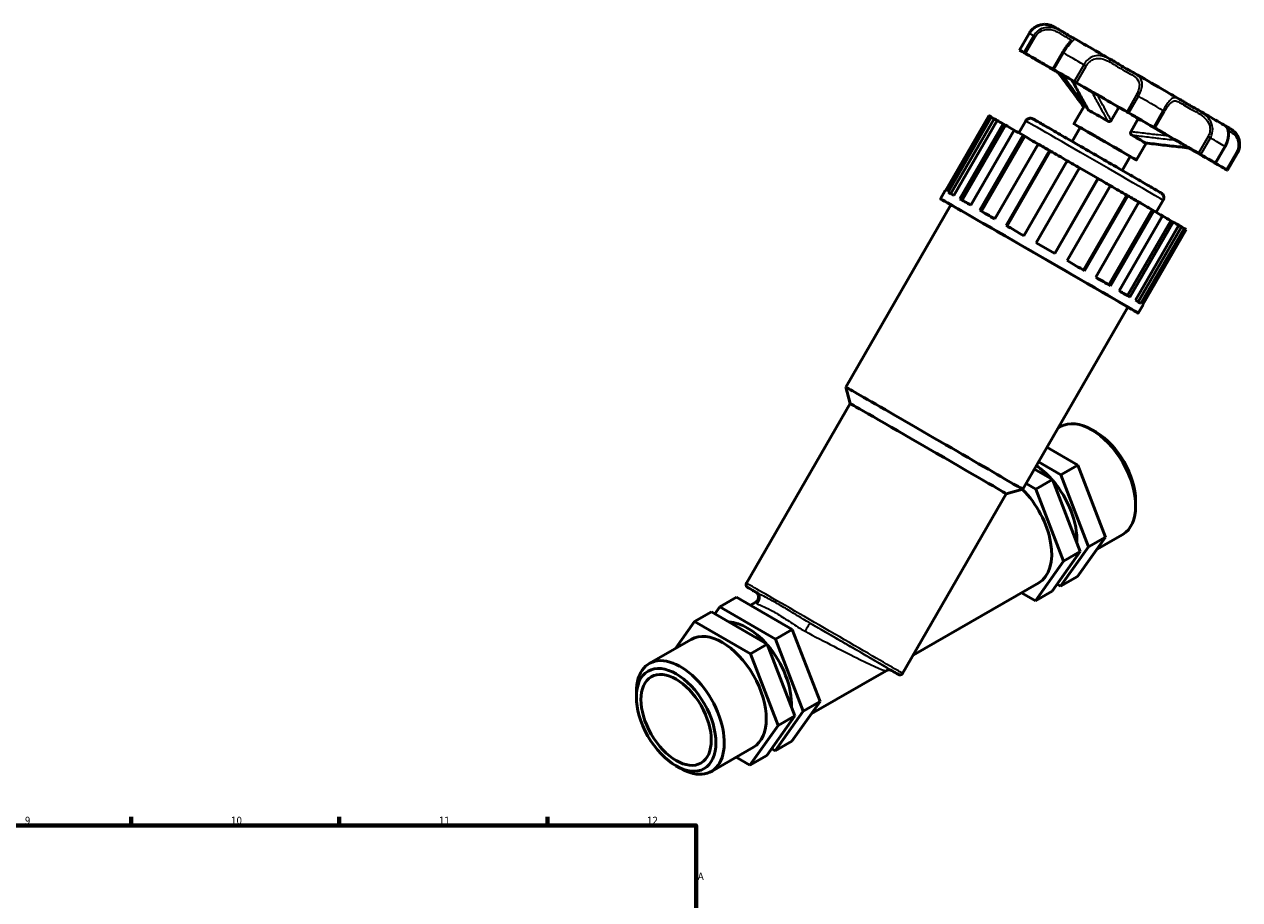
# Model space of a CAD drawing. Header units: millimetres. Extents: x 0 to 1004, y 0 to 1098.
# Tile 8 of 8: x 595 to 1004, y 549 to 844. Entities that reach past the tile are written whole.
import ezdxf

# ---------------------------------------------------------------- set-up
doc = ezdxf.new("R2010")
doc.units = ezdxf.units.MM
for name, color, linetype, lineweight in [('Border (ISO)', 7, 'Continuous', 70), ('Visible (ISO)', 7, 'Continuous', 50), ('Visible Narrow (ISO)', 7, 'Continuous', 35)]:
    doc.layers.add(name, color=color, linetype=linetype, lineweight=lineweight)
doc.styles.add('Note Text (ISO)', font='tahoma.ttf')

# ---------------------------------------------------------------- blocks, each defined once
blk = doc.blocks.new('Borders Default Border')
at = {"layer": 'Border (ISO)'}
for p, q in [((630.75, 574), (630.75, 576.9)), ((700.83, 574), (700.83, 576.9)), ((770.92, 574), (770.92, 576.9))]:
    blk.add_line(p, q, dxfattribs=at)
at = {"layer": 'Border (ISO)', "flags": 128}
blk.add_lwpolyline([(20, 20), (20, 574), (821, 574), (821, 20), (20, 20)], dxfattribs=at)
at = {"layer": 'Border (ISO)', "color": 232, "true_color": 0xca0064, "char_height": 2.5, "attachment_point": 7, "style": 'Note Text (ISO)'}
for s, insert in [('9', (594.88, 574.35)), ('10', (664.29, 574.35)), ('11', (734.37, 574.4)), ('12', (804.46, 574.4)), ('A', (821.59, 555.62))]:
    blk.add_mtext(s, dxfattribs=dict(at, insert=insert))

msp = doc.modelspace()

# ---------------------------------------------------------------- linework, layer by layer
at = {"layer": 'Visible (ISO)'}
for p, q in [((933.269, 840.724), (930.029, 835.112)), ((934.111, 832.717), (934.124, 832.739)), ((944.513, 834.282), (941.273, 828.67)), ((948.35, 810.24), (952.131, 816.79)), ((960.9, 811.448), (963.182, 815.401)), ((905.116, 787.749), (919.691, 812.993)), ((919.771, 812.96), (905.191, 787.707)), ((905.904, 787.304), (920.484, 812.557)), ((921.435, 812.007), (906.859, 786.76)), ((922.487, 811.413), (907.907, 786.16)), ((919.691, 812.993), (919.765, 812.95)), ((920.484, 812.557), (921.435, 812.007)), ((929.775, 807.227), (932.093, 811.242)), ((967.519, 807.624), (969.802, 811.577)), ((909.871, 785.033), (924.451, 810.287)), ((925.256, 809.821), (910.678, 784.571)), ((928.181, 808.144), (913.601, 782.891)), ((924.451, 810.287), (925.256, 809.821)), ((947.742, 804.328), (950.454, 809.025)), ((916.623, 781.152), (931.203, 806.405)), ((931.783, 806.069), (917.204, 780.818)), ((936.294, 803.473), (921.714, 778.22)), ((931.203, 806.405), (931.783, 806.069)), ((969.394, 798.09), (972.699, 803.813)), ((996.009, 797.049), (999.249, 802.661)), ((925.499, 776.039), (940.079, 801.292)), ((940.377, 801.118), (925.798, 775.867)), ((940.079, 801.292), (940.377, 801.118)), ((964.578, 794.607), (967.29, 799.305)), ((988.854, 801.106), (988.848, 801.096)), ((1003.331, 800.266), (1000.091, 794.654)), ((946.034, 797.858), (931.454, 772.605)), ((935.63, 770.195), (950.21, 795.448)), ((956.432, 791.854), (941.853, 766.602)), ((956.445, 791.848), (941.865, 766.595)), ((956.432, 791.854), (956.445, 791.848)), ((903.382, 785.003), (905.002, 787.809)), ((946.025, 764.192), (960.605, 789.445)), ((966.188, 786.216), (951.609, 760.964)), ((966.188, 786.216), (966.51, 786.032)), ((871.452, 721.598), (906.889, 782.978)), ((966.51, 786.032), (951.93, 760.778)), ((955.666, 758.618), (970.246, 783.871)), ((976.073, 780.497), (978.391, 784.512)), ((974.642, 781.323), (960.063, 756.072)), ((975.243, 780.978), (960.663, 755.725)), ((963.609, 754.017), (978.189, 779.271)), ((974.642, 781.323), (975.243, 780.978)), ((980.969, 777.654), (966.39, 752.404)), ((981.789, 777.182), (967.209, 751.928)), ((969.076, 750.842), (983.656, 776.095)), ((984.548, 775.567), (969.971, 750.32)), ((985.507, 775.014), (970.927, 749.761)), ((971.533, 749.402), (986.113, 774.655)), ((980.969, 777.654), (981.789, 777.182)), ((984.548, 775.567), (985.507, 775.014)), ((931.077, 687.173), (966.515, 748.553)), ((970.022, 746.528), (971.642, 749.334)), ((872.934, 716.066), (871.452, 721.598)), ((837.996, 655.552), (872.934, 716.066)), ((942.993, 707.811), (943.854, 708.308)), ((955.778, 706.429), (954.369, 707.247)), ((949.619, 695.326), (939.256, 701.338)), ((936.427, 696.44), (943.962, 692.069)), ((941.134, 690.44), (935.013, 693.99)), ((949.619, 695.326), (943.962, 692.069)), ((943.962, 692.069), (953.292, 667.852)), ((958.949, 671.11), (949.619, 695.326)), ((932.185, 689.092), (935.477, 687.182)), ((941.134, 690.44), (935.477, 687.182)), ((950.464, 666.224), (941.134, 690.44)), ((890.608, 625.177), (925.545, 685.691)), ((925.545, 685.691), (931.077, 687.173)), ((935.477, 687.182), (944.807, 662.966)), ((969.129, 683.244), (969.129, 681.615)), ((955.984, 666.93), (964.769, 671.989)), ((953.292, 667.852), (943.842, 654.531)), ((949.499, 657.788), (958.949, 671.11)), ((958.949, 671.11), (953.292, 667.852)), ((941.014, 652.902), (950.464, 666.224)), ((950.464, 666.224), (944.807, 662.966)), ((944.807, 662.966), (935.357, 649.644)), ((894.158, 631.327), (936.485, 655.701)), ((943.842, 654.531), (942.657, 655.218)), ((949.499, 657.788), (943.842, 654.531)), ((935.357, 649.644), (930.679, 652.358)), ((941.014, 652.902), (935.357, 649.644)), ((827.373, 645.268), (829.016, 647.584)), ((829.016, 647.584), (834.673, 650.842)), ((829.016, 647.584), (847.796, 636.69)), ((834.673, 650.842), (853.453, 639.948)), ((839.351, 648.128), (841.118, 649.145)), ((820.531, 642.698), (826.188, 645.955)), ((844.967, 635.061), (826.188, 645.955)), ((820.531, 642.698), (814.047, 633.556)), ((839.31, 631.804), (820.531, 642.698)), ((847.796, 636.69), (853.453, 639.948)), ((853.453, 639.948), (862.782, 615.731)), ((805.262, 628.497), (819.404, 636.641)), ((839.31, 631.804), (844.967, 635.061)), ((854.297, 610.845), (844.967, 635.061)), ((847.796, 636.69), (857.125, 612.474)), ((848.64, 607.588), (839.31, 631.804)), ((859.817, 611.551), (885.032, 626.071)), ((800.901, 617.242), (800.901, 618.871)), ((862.782, 615.731), (853.333, 602.41)), ((857.125, 612.474), (862.782, 615.731)), ((844.847, 597.523), (854.297, 610.845)), ((857.125, 612.474), (847.676, 599.152)), ((848.64, 607.588), (854.297, 610.845)), ((839.191, 594.266), (848.64, 607.588)), ((847.676, 599.152), (853.333, 602.41)), ((826.176, 592.179), (840.318, 600.323)), ((847.676, 599.152), (846.491, 599.84)), ((814.253, 594.057), (815.661, 593.239)), ((834.513, 596.979), (839.191, 594.266)), ((839.191, 594.266), (844.847, 597.523))]:
    msp.add_line(p, q, dxfattribs=at)
for centre, major_axis, ratio, start_param, end_param in [((930.808, 834.662), (-0.779, 0.45), 0.0015778, 6.2341161, 7.3228402), ((965.06, 814.883), (-35.074, 20.25), 0.0015778, 5.9942395, 6.2341161), ((924.374, 838.354), (11.904, -6.873), 0.0015778, 5.6909136, 7.3228402), ((932.196, 833.878), (-0.779, 0.45), 0.0015778, 4.9055154, 5.9942395), ((929.773, 835.303), (11.904, -6.873), 0.0015778, 4.9055154, 6.5374421), ((934.891, 832.267), (-0.779, 0.45), 0.0015778, 5.6909136, 6.7796377), ((965.06, 814.883), (-35.074, 20.25), 0.0015778, 0.4964524, 0.736329), ((965.06, 814.883), (-24.552, 14.175), 0.0015778, 5.489949, 6.7355248), ((939.629, 829.517), (-0.779, 0.45), 0.0015778, 0.736329, 1.8250531), ((942.808, 827.656), (11.904, -6.873), 0.0015778, 1.5554332, 1.8250531), ((942.052, 828.22), (-0.779, 0.45), 0.0015778, 5.448718, 6.5374421), ((965.06, 814.883), (35.074, -20.25), 0.0015778, 2.0672487, 2.3071254), ((965.06, 814.883), (24.552, -14.175), 0.0015778, 2.0260177, 2.3483564), ((948.753, 824.361), (0.779, -0.45), 0.0015778, 0.9785246, 2.0672487), ((955.843, 820.29), (-11.904, 6.873), 0.0015778, 0.9785246, 2.6104513), ((965.06, 814.883), (24.552, -14.175), 0.0015778, 0.7775601, 2.0260177), ((962.112, 809.777), (10.522, -6.075), 0.0015778, 1.7973934, 2.5769807), ((952.902, 793.824), (-33.32, 19.238), 0.0015778, 6.0508025, 6.1775531), ((952.902, 793.824), (-32.321, 18.66), 0.0015778, 5.939195, 6.0537095), ((952.902, 793.824), (33.32, -19.238), 0.0015778, 2.5950507, 2.7218013), ((958.872, 804.165), (-10.522, 6.075), 0.0015778, 2.4980915, 6.9266864), ((966.774, 813.966), (0.779, -0.45), 0.0015778, 1.5217272, 2.6104513), ((965.06, 814.883), (35.074, -20.25), 0.0015778, 1.2818505, 1.5217272), ((952.902, 793.824), (32.321, -18.66), 0.0015778, 2.4426128, 2.5979576), ((952.902, 793.824), (33.32, -19.238), 0.0015778, 2.2808914, 2.407642), ((958.872, 804.165), (-8.418, 4.86), 0.0015778, 3.1415927, 6.2831853), ((974.862, 809.293), (0.779, -0.45), 0.0015778, 0.1931264, 1.2818505), ((987.312, 802.11), (-11.904, 6.873), 0.0015778, 0.1931264, 1.8250531), ((952.902, 793.824), (32.321, -18.66), 0.0015778, 2.1113947, 2.2837983), ((952.902, 793.824), (33.32, -19.238), 0.0015778, 1.9667321, 2.0934827), ((962.112, 809.777), (10.522, -6.075), 0.0015778, 0.226597, 1.0061843), ((965.06, 814.883), (24.552, -14.175), 0.0015778, 0.4552213, 0.7775601), ((952.902, 793.824), (32.321, -18.66), 0.0015778, 1.7858724, 1.9696391), ((965.06, 814.883), (-35.074, 20.25), 0.0015778, 2.2468679, 2.3071254), ((965.06, 814.883), (24.552, -14.175), 0.0015778, 5.8237516, 6.7384066), ((1000.347, 794.463), (-11.904, 6.873), 0.0015778, 4.9055154, 6.5374421), ((988.068, 801.546), (0.779, -0.45), 0.0015778, 5.448718, 6.5374421), ((990.491, 800.249), (0.779, -0.45), 0.0015778, 0.736329, 1.8250531), ((965.06, 814.883), (35.074, -20.25), 0.0015778, 0.4964524, 0.736329), ((1005.747, 791.412), (-11.904, 6.873), 0.0015778, 5.6909136, 7.3228402), ((952.902, 793.824), (33.32, -19.238), 0.0015778, 1.6525728, 1.7793234), ((952.902, 793.824), (32.321, -18.66), 0.0015778, 1.4622572, 1.6551079), ((995.23, 797.499), (0.779, -0.45), 0.0015778, 5.6909136, 6.7796377), ((997.924, 795.888), (0.779, -0.45), 0.0015778, 4.9055154, 5.9942395), ((965.06, 814.883), (35.074, -20.25), 0.0015778, 5.9942395, 6.2341161), ((999.312, 795.104), (0.779, -0.45), 0.0015778, 6.2341161, 7.3228402), ((952.902, 793.824), (33.32, -19.238), 0.0015778, 1.3384135, 1.4651642), ((936.702, 765.765), (-33.32, 19.238), 0.0015778, 2.6786379, 6.74614), ((938.322, 768.571), (-33.32, 19.238), 0.0015778, 6.1775531, 6.2831853), ((938.322, 768.571), (-33.32, 19.238), 0.0015778, 5.8633939, 6.0508025), ((952.902, 793.824), (32.321, -18.66), 0.0015778, 1.1480979, 1.3310878), ((936.702, 765.765), (-29.813, 17.213), 0.0015778, 3.1415927, 6.2831853), ((938.322, 768.571), (-33.32, 19.238), 0.0015778, 5.5492346, 5.7366432), ((952.902, 793.824), (33.32, -19.238), 0.0015778, 1.0242543, 1.1510049), ((952.902, 793.824), (32.321, -18.66), 0.0015778, 0.8339386, 1.005329), ((938.322, 768.571), (-33.32, 19.238), 0.0015778, 5.2350753, 5.422484), ((952.902, 793.824), (33.32, -19.238), 0.0015778, 0.710095, 0.8368456), ((952.902, 793.824), (32.321, -18.66), 0.0015778, 0.5197794, 0.6733251), ((938.322, 768.571), (-33.32, 19.238), 0.0015778, 4.9209161, 5.1083247), ((952.902, 793.824), (33.32, -19.238), 0.0015778, 0.3959357, 0.5226864), ((952.902, 793.824), (32.321, -18.66), 0.0015778, 0.2056201, 0.3137879), ((952.902, 793.824), (33.32, -19.238), 0.0015778, 0.0817765, 0.2085271), ((938.322, 768.571), (-33.32, 19.238), 0.0015778, 4.6067568, 4.7941655), ((938.322, 768.571), (-33.32, 19.238), 0.0015778, 4.2925975, 4.4800062), ((938.322, 768.571), (-33.32, 19.238), 0.0015778, 3.9784382, 4.1658469), ((938.322, 768.571), (-33.32, 19.238), 0.0015778, 3.664279, 3.8516876), ((938.322, 768.571), (33.32, -19.238), 0.0015778, 0.2085271, 0.3959357), ((938.322, 768.571), (33.32, -19.238), 0.0015778, 0, 0.0817765), ((901.265, 704.386), (-29.813, 17.213), 0.0015778, 3.1400148, 6.2847632), ((899.24, 700.878), (-26.306, 15.188), 0.0015778, 3.1415927, 6.2831853), ((954.312, 690.148), (-10.457, 18.159), 0.5780931, 3.1415927, 6.2831853), ((955.726, 690.963), (-9.459, 16.426), 0.5780931, 3.9289245, 5.4958534), ((934.513, 678.747), (-10.457, 18.159), 0.5780931, 5.0607243, 5.4206331), ((934.513, 678.747), (-10.457, 18.159), 0.5780931, 3.8706619, 5.027012), ((926.027, 673.86), (10.457, -18.159), 0.5780931, 0, 2.0168797), ((829.861, 618.482), (-10.457, 18.159), 0.5780931, 3.1415927, 6.2831853), ((838.346, 623.368), (-10.457, 18.159), 0.5780931, 5.0607243, 5.9313447), ((838.346, 623.368), (10.457, -18.159), 0.5780931, 0.7290693, 1.8854193), ((815.719, 610.338), (10.457, -18.159), 0.5780931, 5.4958534, 10.2121098), ((885.945, 624.383), (0.967, 1.751), 0.9965916, 6.2640573, 6.2714701)]:
    msp.add_ellipse(centre, major_axis=major_axis, ratio=ratio, start_param=start_param, end_param=end_param, dxfattribs=at)
for major_axis in [(9.459, -16.426), (8.366, -14.527)]:
    msp.add_ellipse((814.305, 609.524), major_axis=major_axis, ratio=0.5780931, dxfattribs=at)
for points, knots in [([(938.421, 843.782), (938.065, 843.778), (937.692, 843.741), (936.931, 843.585), (936.543, 843.466), (935.779, 843.138), (935.403, 842.93), (934.694, 842.427), (934.36, 842.134), (933.76, 841.476), (933.493, 841.112), (933.269, 840.724)], [2.36300655, 2.36300655, 2.36300655, 2.36300655, 2.47812193, 2.47812193, 2.59323732, 2.59323732, 2.70835271, 2.70835271, 2.8234681, 2.8234681, 2.93858348, 2.93858348, 2.93858348, 2.93858348]), ([(938.421, 843.782), (938.744, 843.786), (939.068, 843.763), (939.7, 843.669), (940.01, 843.597), (940.42, 843.468), (940.532, 843.429), (940.749, 843.347), (940.855, 843.303), (940.989, 843.244), (941.03, 843.225), (941.119, 843.184), (941.162, 843.163), (941.238, 843.125), (941.269, 843.109), (941.343, 843.071), (941.375, 843.054), (941.481, 842.997), (941.534, 842.968), (941.791, 842.824), (942.057, 842.673), (942.903, 842.192), (943.532, 841.833), (944.311, 841.387)], [0, 0, 0, 0, 0.0969876, 0.0969876, 0.1919656, 0.1919656, 0.2281308, 0.2281308, 0.2654249, 0.2654249, 0.2835251, 0.2835251, 0.3108559, 0.3108559, 0.3436775, 0.3436775, 0.4048029, 0.4048029, 0.5772786, 0.5772786, 1.0954256, 1.0954256, 1.7309852, 1.7309852, 1.7309852, 1.7309852]), ([(941.713, 842.854), (941.713, 842.854), (941.713, 842.854), (941.718, 842.851), (941.737, 842.839), (941.764, 842.823)], [1.07620522, 1.07620522, 1.07620522, 1.07620522, 1.09177042, 1.09177042, 1.21138398, 1.21138398, 1.21138398, 1.21138398]), ([(944.311, 841.387), (944.713, 841.156), (945.079, 840.927), (945.75, 840.503), (946.055, 840.309), (946.614, 839.969), (946.867, 839.824), (947.33, 839.577), (947.538, 839.475), (947.925, 839.29), (948.102, 839.211), (948.29, 839.102)], [1.03170637, 1.03170637, 1.03170637, 1.03170637, 1.20643095, 1.20643095, 1.38115553, 1.38115553, 1.55588011, 1.55588011, 1.73060469, 1.73060469, 1.90532927, 1.90532927, 1.90532927, 1.90532927]), ([(947.262, 838.102), (947.24, 838.064), (947.188, 837.986), (947.008, 837.749), (946.863, 837.571), (946.511, 837.141), (946.303, 836.886), (945.855, 836.309), (945.614, 835.986), (945.132, 835.29), (944.89, 834.917), (944.61, 834.45), (944.561, 834.366), (944.513, 834.282)], [2.29679373, 2.29679373, 2.29679373, 2.29679373, 2.39745502, 2.39745502, 2.52581765, 2.52581765, 2.65418028, 2.65418028, 2.7825429, 2.7825429, 2.91090553, 2.91090553, 2.93860686, 2.93860686, 2.93860686, 2.93860686]), ([(948.29, 839.102), (950.342, 837.923), (952.835, 836.488), (957.34, 833.893), (959.228, 832.805), (961.18, 831.679)], [0, 0, 0, 0, 1.1188332, 1.1188332, 1.8380719, 1.8380719, 1.8380719, 1.8380719]), ([(961.18, 831.679), (961.696, 831.382), (962.197, 831.074), (963.186, 830.466), (963.674, 830.166), (964.643, 829.587), (965.124, 829.31), (966.083, 828.776), (966.559, 828.52), (967.501, 828.014), (967.966, 827.765), (968.419, 827.504)], [1.0342984, 1.0342984, 1.0342984, 1.0342984, 1.20827648, 1.20827648, 1.38225455, 1.38225455, 1.55623263, 1.55623263, 1.73021071, 1.73021071, 1.90418879, 1.90418879, 1.90418879, 1.90418879]), ([(951.65, 815.955), (951.108, 816.66), (950.571, 817.367), (949.439, 818.869), (948.845, 819.664), (947.659, 821.256), (947.068, 822.053), (945.887, 823.649), (945.298, 824.448), (944.121, 826.046), (943.533, 826.846), (942.946, 827.646)], [0.136974, 0.136974, 0.136974, 0.136974, 0.4543402, 0.4543402, 0.8092315, 0.8092315, 1.1641229, 1.1641229, 1.5190142, 1.5190142, 1.8739056, 1.8739056, 1.8739056, 1.8739056]), ([(968.419, 827.504), (971.628, 825.651), (974.931, 823.744), (980.102, 820.756), (982.094, 819.605), (983.981, 818.513)], [0, 0, 0, 0, 1.1170043, 1.1170043, 1.838924, 1.838924, 1.838924, 1.838924]), ([(947.74, 824.919), (948.077, 824.288), (948.414, 823.656), (949.11, 822.355), (949.47, 821.684), (950.191, 820.345), (950.552, 819.677), (951.278, 818.341), (951.642, 817.675), (952.376, 816.346), (952.746, 815.683), (953.122, 815.025)], [0.4932356, 0.4932356, 0.4932356, 0.4932356, 0.8279366, 0.8279366, 1.1838065, 1.1838065, 1.5396763, 1.5396763, 1.8955461, 1.8955461, 2.251416, 2.251416, 2.251416, 2.251416]), ([(963.314, 815.942), (963.315, 815.899), (963.314, 815.855), (963.303, 815.739), (963.289, 815.666), (963.246, 815.528), (963.217, 815.463), (963.182, 815.401)], [0.114506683, 0.114506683, 0.114506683, 0.114506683, 0.127624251, 0.127624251, 0.149652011, 0.149652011, 0.170981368, 0.170981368, 0.170981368, 0.170981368]), ([(983.981, 818.513), (984.332, 818.31), (984.682, 818.089), (985.407, 817.631), (985.783, 817.395), (986.574, 816.918), (986.99, 816.677), (987.863, 816.191), (988.322, 815.945), (989.272, 815.433), (989.764, 815.167), (990.264, 814.877)], [1.03421182, 1.03421182, 1.03421182, 1.03421182, 1.20831762, 1.20831762, 1.38242342, 1.38242342, 1.55652922, 1.55652922, 1.73063502, 1.73063502, 1.90474082, 1.90474082, 1.90474082, 1.90474082]), ([(990.264, 814.877), (992.759, 813.433), (994.944, 812.166), (997.75, 810.536), (998.669, 810.002), (999.381, 809.587)], [0, 0, 0, 0, 1.1177024, 1.1177024, 1.8355732, 1.8355732, 1.8355732, 1.8355732]), ([(932.093, 811.242), (932.19, 811.411), (932.317, 811.565), (932.607, 811.82), (932.773, 811.924), (933.124, 812.074), (933.315, 812.121), (933.598, 812.144), (933.693, 812.144), (933.877, 812.131), (933.968, 812.117), (934.121, 812.081), (934.188, 812.062), (934.272, 812.032), (934.298, 812.023), (934.348, 812.003), (934.37, 811.993), (934.407, 811.977), (934.422, 811.97), (934.454, 811.954), (934.467, 811.948), (934.506, 811.928), (934.522, 811.92), (934.586, 811.885), (934.635, 811.858), (934.909, 811.704), (935.272, 811.497), (936.596, 810.741), (937.792, 810.055), (940.722, 808.371), (942.468, 807.366), (946.319, 805.148), (948.472, 803.907), (952.912, 801.346), (955.254, 799.994), (959.832, 797.351), (962.125, 796.026), (966.376, 793.568), (968.388, 792.404), (971.882, 790.38), (973.409, 789.495), (975.792, 788.111), (976.677, 787.595), (977.392, 787.176), (977.537, 787.09), (977.683, 787.003), (977.718, 786.982), (977.776, 786.946), (977.79, 786.938), (977.849, 786.898), (977.86, 786.89), (977.889, 786.87), (977.908, 786.856), (977.959, 786.816), (977.993, 786.789), (978.056, 786.733), (978.085, 786.705), (978.159, 786.63), (978.204, 786.58), (978.317, 786.436), (978.382, 786.335), (978.515, 786.075), (978.572, 785.907), (978.637, 785.548), (978.641, 785.353), (978.589, 784.976), (978.531, 784.788), (978.429, 784.581), (978.411, 784.546), (978.391, 784.512)], [0, 0, 0, 0, 0.0584026, 0.0584026, 0.1157474, 0.1157474, 0.1731164, 0.1731164, 0.2013653, 0.2013653, 0.228879, 0.228879, 0.2501673, 0.2501673, 0.26047, 0.26047, 0.2734187, 0.2734187, 0.2873875, 0.2873875, 0.3115386, 0.3115386, 0.3710005, 0.3710005, 0.5492302, 0.5492302, 1.0867393, 1.0867393, 1.9144776, 1.9144776, 2.7096918, 2.7096918, 3.5045171, 3.5045171, 4.2991137, 4.2991137, 5.0936584, 5.0936584, 5.8882158, 5.8882158, 6.68287, 6.68287, 7.4779043, 7.4779043, 7.7786552, 7.7786552, 7.9207465, 7.9207465, 7.9903669, 7.9903669, 8.0029576, 8.0029576, 8.0173119, 8.0173119, 8.0330242, 8.0330242, 8.0459666, 8.0459666, 8.0662121, 8.0662121, 8.1017685, 8.1017685, 8.1540795, 8.1540795, 8.2111325, 8.2111325, 8.2684965, 8.2684965, 8.2803511, 8.2803511, 8.2803511, 8.2803511]), ([(960.9, 811.448), (960.844, 811.352), (960.772, 811.268), (960.603, 811.138), (960.512, 811.092), (960.314, 811.037), (960.21, 811.03), (960.047, 811.048), (959.987, 811.061), (959.869, 811.1), (959.812, 811.126), (959.757, 811.158)], [0, 0, 0, 0, 0.03324292, 0.03324292, 0.06409163, 0.06409163, 0.09539621, 0.09539621, 0.11422648, 0.11422648, 0.13348073, 0.13348073, 0.13348073, 0.13348073]), ([(969.802, 811.577), (969.862, 811.681), (969.94, 811.773), (970.079, 811.896), (970.134, 811.936), (970.191, 811.972)], [0, 0, 0, 0, 0.036009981, 0.036009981, 0.0566638, 0.0566638, 0.0566638, 0.0566638]), ([(967.751, 806.54), (967.66, 806.592), (967.581, 806.665), (967.466, 806.835), (967.427, 806.927), (967.39, 807.123), (967.389, 807.223), (967.426, 807.428), (967.465, 807.529), (967.519, 807.624)], [0, 0, 0, 0, 0.03707677, 0.03707677, 0.06997153, 0.06997153, 0.10100587, 0.10100587, 0.13370239, 0.13370239, 0.13370239, 0.13370239]), ([(999.249, 802.661), (999.54, 803.165), (999.781, 803.696), (1000.147, 804.756), (1000.271, 805.284), (1000.414, 806.285), (1000.429, 806.755), (1000.379, 807.629), (1000.305, 808.017), (1000.1, 808.692), (999.966, 808.96), (999.701, 809.333), (999.603, 809.457), (999.381, 809.587)], [0, 0, 0, 0, 0.157239, 0.157239, 0.3149409, 0.3149409, 0.4774526, 0.4774526, 0.659383, 0.659383, 0.8655032, 0.8655032, 1.030601, 1.030601, 1.030601, 1.030601]), ([(999.727, 809.29), (999.786, 809.259), (999.859, 809.223), (1000.088, 809.11), (1000.27, 809.024), (1000.669, 808.822), (1000.881, 808.709), (1001.109, 808.572)], [1.53556828, 1.53556828, 1.53556828, 1.53556828, 1.62683963, 1.62683963, 1.78313018, 1.78313018, 1.92304987, 1.92304987, 1.92304987, 1.92304987]), ([(1001.109, 808.572), (1001.171, 808.535), (1001.219, 808.507), (1001.334, 808.435), (1001.363, 808.417), (1001.435, 808.37), (1001.474, 808.344), (1001.555, 808.289), (1001.586, 808.267), (1001.69, 808.194), (1001.777, 808.13), (1002.041, 807.923), (1002.226, 807.76), (1002.72, 807.269), (1003.01, 806.907), (1003.254, 806.52)], [0, 0, 0, 0, 0.17323445, 0.17323445, 0.22030536, 0.22030536, 0.25654044, 0.25654044, 0.27463171, 0.27463171, 0.31141841, 0.31141841, 0.38468065, 0.38468065, 0.52205495, 0.52205495, 0.52205495, 0.52205495]), ([(972.387, 803.854), (973.373, 803.724), (974.359, 803.601), (976.332, 803.362), (977.319, 803.246), (979.293, 803.019), (980.28, 802.907), (982.254, 802.687), (983.241, 802.577), (985.204, 802.362), (986.178, 802.256), (987.153, 802.15)], [0.0993371, 0.0993371, 0.0993371, 0.0993371, 0.4542452, 0.4542452, 0.8091533, 0.8091533, 1.1640614, 1.1640614, 1.5189695, 1.5189695, 1.8693015, 1.8693015, 1.8693015, 1.8693015]), ([(1003.254, 806.52), (1003.449, 806.21), (1003.625, 805.865), (1003.913, 805.111), (1004.025, 804.702), (1004.158, 803.842), (1004.179, 803.391), (1004.116, 802.477), (1004.032, 802.015), (1003.758, 801.115), (1003.569, 800.677), (1003.331, 800.266)], [2.3300159, 2.3300159, 2.3300159, 2.3300159, 2.45172942, 2.45172942, 2.57344293, 2.57344293, 2.69515645, 2.69515645, 2.81686997, 2.81686997, 2.93858348, 2.93858348, 2.93858348, 2.93858348]), ([(841.431, 652.39), (840.935, 652.677), (840.495, 652.934), (839.129, 653.73), (838.568, 654.058), (838.357, 654.187), (838.344, 654.196), (838.307, 654.22), (838.295, 654.227), (838.241, 654.269), (838.226, 654.281), (838.189, 654.313), (838.166, 654.334), (838.118, 654.383), (838.094, 654.411), (838.025, 654.501), (837.983, 654.569), (837.919, 654.712), (837.895, 654.788), (837.865, 654.943), (837.86, 655.022), (837.867, 655.178), (837.88, 655.254), (837.924, 655.406), (837.956, 655.482), (837.996, 655.552)], [3.4025411, 3.4025411, 3.4025411, 3.4025411, 3.7605878, 3.7605878, 4.6971668, 4.6971668, 4.7812562, 4.7812562, 4.825018, 4.825018, 4.8368718, 4.8368718, 4.8488338, 4.8488338, 4.8606946, 4.8606946, 4.8844802, 4.8844802, 4.9081567, 4.9081567, 4.9318256, 4.9318256, 4.954877, 4.954877, 4.9792755, 4.9792755, 4.9792755, 4.9792755]), ([(841.118, 649.145), (841.303, 649.252), (841.508, 649.413), (841.815, 649.797), (841.926, 649.994), (842.072, 650.394), (842.107, 650.593), (842.129, 650.981), (842.106, 651.158), (842.03, 651.51), (841.969, 651.651), (841.824, 651.946), (841.75, 652.041), (841.59, 652.244), (841.532, 652.296), (841.442, 652.38), (841.412, 652.405), (841.361, 652.447), (841.343, 652.461), (841.305, 652.49), (841.29, 652.5), (841.254, 652.525), (841.242, 652.534), (841.209, 652.555), (841.205, 652.557), (841.205, 652.557)], [0.783464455, 0.783464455, 0.783464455, 0.783464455, 0.784178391, 0.784178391, 0.784725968, 0.784725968, 0.785277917, 0.785277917, 0.78595024, 0.78595024, 0.786924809, 0.786924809, 0.788612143, 0.788612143, 0.791621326, 0.791621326, 0.794679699, 0.794679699, 0.797985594, 0.797985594, 0.802724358, 0.802724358, 0.811819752, 0.811819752, 0.834578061, 0.834578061, 0.834578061, 0.834578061]), ([(886.943, 626.117), (886.943, 626.117), (886.94, 626.118), (886.922, 626.128), (886.911, 626.134), (886.847, 626.163), (886.832, 626.17), (886.796, 626.185), (886.781, 626.192), (886.733, 626.211), (886.697, 626.225), (886.58, 626.262), (886.513, 626.284), (886.295, 626.322), (886.201, 626.337), (885.953, 626.339), (885.833, 626.336), (885.505, 626.275), (885.29, 626.22), (885.032, 626.071)], [0.734284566, 0.734284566, 0.734284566, 0.734284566, 0.749841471, 0.749841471, 0.766652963, 0.766652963, 0.770877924, 0.770877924, 0.773248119, 0.773248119, 0.776844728, 0.776844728, 0.779896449, 0.779896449, 0.781471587, 0.781471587, 0.782468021, 0.782468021, 0.783464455, 0.783464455, 0.783464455, 0.783464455]), ([(890.608, 625.177), (890.553, 625.084), (890.483, 624.998), (890.322, 624.856), (890.23, 624.798), (890.034, 624.715), (889.929, 624.689), (889.773, 624.676), (889.722, 624.676), (889.628, 624.683), (889.584, 624.689), (889.515, 624.703), (889.488, 624.709), (889.434, 624.725), (889.409, 624.734), (889.373, 624.747), (889.361, 624.752), (889.334, 624.763), (889.324, 624.768), (889.296, 624.781), (889.286, 624.786), (889.249, 624.805), (889.232, 624.814), (889.14, 624.865), (889.036, 624.923), (888.511, 625.22), (887.852, 625.596), (886.937, 626.12)], [0, 0, 0, 0, 0.0325017, 0.0325017, 0.0644091, 0.0644091, 0.0963028, 0.0963028, 0.1117299, 0.1117299, 0.1254788, 0.1254788, 0.1348692, 0.1348692, 0.1469048, 0.1469048, 0.1572439, 0.1572439, 0.1731359, 0.1731359, 0.2072311, 0.2072311, 0.3093586, 0.3093586, 0.6159999, 0.6159999, 1.3773187, 1.3773187, 1.3773187, 1.3773187])]:
    msp.add_open_spline(points, degree=3, knots=knots, dxfattribs=at)
for points in [[(945.878, 840.422), (946.332, 840.159), (946.817, 839.877), (947.332, 839.578)], [(942.946, 827.646), (942.937, 827.658), (942.929, 827.672), (942.922, 827.687)], [(953.228, 814.918), (953.185, 814.943), (953.149, 814.978), (953.122, 815.025)], [(999.628, 809.403), (999.979, 809.203), (1000.27, 809.037), (1000.492, 808.911)], [(972.387, 803.854), (972.38, 803.855), (972.373, 803.857), (972.367, 803.861)], [(886.937, 626.12), (886.939, 626.118), (886.942, 626.117), (886.945, 626.115)]]:
    msp.add_open_spline(points, degree=3, dxfattribs=at)
at = {"layer": 'Visible Narrow (ISO)'}
for p, q in [((930.03, 835.111), (933.27, 840.723)), ((934.689, 839.921), (931.449, 834.309)), ((932.047, 833.965), (935.287, 839.577)), ((934.245, 832.641), (934.257, 832.662)), ((941.529, 828.523), (944.769, 834.135)), ((951.622, 830.189), (948.382, 824.577)), ((949.189, 824.111), (952.429, 829.723)), ((969.342, 819.966), (966.102, 814.354)), ((966.813, 813.945), (970.053, 819.557)), ((978.325, 814.778), (975.085, 809.166)), ((975.627, 808.852), (978.867, 814.463)), ((993.536, 805.975), (990.296, 800.363)), ((991.069, 799.916), (994.309, 805.528)), ((999.155, 802.716), (995.915, 797.104)), ((988.828, 801.12), (988.823, 801.111)), ((1002.947, 800.489), (999.707, 794.877))]:
    msp.add_line(p, q, dxfattribs=at)
for centre, major_axis, ratio, start_param, end_param in [((934.048, 840.274), (-0.779, 0.45), 0.0015778, 6.2341158, 6.2831849), ((968.3, 820.495), (-35.074, 20.25), 0.0015778, 5.9942395, 6.2341161), ((935.436, 839.489), (-0.779, 0.45), 0.0015778, 4.9055154, 5.9942395), ((945.292, 833.832), (-0.779, 0.45), 0.0015778, 5.448718, 6.2831853), ((968.3, 820.495), (35.074, -20.25), 0.0015778, 2.0672487, 2.3071254), ((951.993, 829.973), (-0.779, 0.45), 0.0015778, 4.1201172, 5.2088413), ((970.014, 819.578), (0.779, -0.45), 0.0015778, 1.5217272, 2.6104513), ((968.3, 820.495), (35.074, -20.25), 0.0015778, 1.2818505, 1.5217272), ((955.242, 797.877), (-23.149, 13.365), 0.0015778, 3.1415927, 6.2831853), ((978.102, 814.905), (0.779, -0.45), 0.0015778, 0.1931264, 1.2818505), ((993.731, 805.861), (0.779, -0.45), 0.0015778, 0.736329, 1.8250531), ((968.3, 820.495), (35.074, -20.25), 0.0015778, 0.4964524, 0.736329), ((998.47, 803.111), (0.779, -0.45), 0.0015778, 0, 0.4964523), ((1002.552, 800.716), (0.779, -0.45), 0.0015778, 0, 1.0396549), ((864.302, 640.365), (26.306, -15.188), 0.0015778, 0, 3.1415927), ((863.802, 639.499), (-25.439, 14.688), 0.0015778, 5.7765992, 6.7801545), ((864.075, 639.341), (-22.955, 13.27), 0.0016725, 6.0860376, 6.3786245), ((840.569, 650.629), (0.986, 1.74), 0.9802212, 4.0750527, 6.2752125), ((863.075, 637.608), (21.973, -11.521), 0.0376155, 3.1177292, 3.31391), ((858.557, 640.271), (1, 1.732), 0.1383556, 0.0015932, 2.2017529), ((863.075, 637.608), (-21.973, 11.521), 0.0376155, 1.3468846, 3.1177292), ((864.075, 639.341), (22.955, -13.27), 0.0016725, 6.198161, 8.053063), ((863.802, 639.499), (25.439, -14.688), 0.0015778, 5.8559239, 8.0225528)]:
    msp.add_ellipse(centre, major_axis=major_axis, ratio=ratio, start_param=start_param, end_param=end_param, dxfattribs=at)
for points, knots in [([(933.27, 840.723), (933.56, 841.226), (933.922, 841.688), (934.96, 842.689), (935.702, 843.141), (936.868, 843.571), (937.286, 843.672), (937.939, 843.762), (938.183, 843.779), (938.42, 843.782)], [-2.93858348, -2.93858348, -2.93858348, -2.93858348, -2.79016192, -2.79016192, -2.56490985, -2.56490985, -2.44018921, -2.44018921, -2.36300655, -2.36300655, -2.36300655, -2.36300655]), ([(944.31, 841.388), (943.888, 841.63), (943.429, 841.869), (942.287, 842.354), (941.575, 842.582), (940.08, 842.799), (939.304, 842.801), (937.848, 842.508), (937.171, 842.247), (936.091, 841.567), (935.662, 841.2), (935.068, 840.511), (934.864, 840.224), (934.689, 839.921)], [-1.0317064, -1.0317064, -1.0317064, -1.0317064, -0.8543541, -0.8543541, -0.629196, -0.629196, -0.4189079, -0.4189079, -0.2327266, -0.2327266, -0.0895102, -0.0895102, 0, 0, 0, 0]), ([(935.287, 839.577), (935.437, 839.835), (935.609, 840.08), (936.11, 840.67), (936.469, 840.987), (937.37, 841.577), (937.933, 841.807), (939.142, 842.074), (939.787, 842.082), (941.034, 841.912), (941.631, 841.724), (942.917, 841.18), (943.559, 840.791), (944.494, 840.203), (944.829, 839.986), (945.713, 839.44), (946.211, 839.182), (946.932, 838.841), (947.184, 838.734), (947.399, 838.478), (947.394, 838.337), (947.26, 838.102)], [0, 0, 0, 0, 0.0895102, 0.0895102, 0.2327266, 0.2327266, 0.4189079, 0.4189079, 0.629196, 0.629196, 0.8543541, 0.8543541, 1.1643808, 1.1643808, 1.361206, 1.361206, 1.7238645, 1.7238645, 2.0335351, 2.0335351, 2.2967937, 2.2967937, 2.2967937, 2.2967937]), ([(944.769, 834.135), (945.261, 834.987), (945.827, 835.794), (946.969, 837.212), (947.52, 837.774), (948.354, 838.631), (948.519, 838.825), (948.42, 839.016), (948.367, 839.059), (948.291, 839.103)], [-2.9386069, -2.9386069, -2.9386069, -2.9386069, -2.6871586, -2.6871586, -2.4003715, -2.4003715, -2.0335351, -2.0335351, -1.9053293, -1.9053293, -1.9053293, -1.9053293]), ([(961.18, 831.68), (960.649, 831.987), (960.107, 832.275), (958.843, 832.831), (958.109, 833.073), (956.643, 833.276), (955.913, 833.252), (954.568, 832.896), (953.952, 832.601), (952.96, 831.872), (952.561, 831.487), (951.996, 830.782), (951.797, 830.492), (951.622, 830.189)], [-1.0342984, -1.0342984, -1.0342984, -1.0342984, -0.8543538, -0.8543538, -0.6291958, -0.6291958, -0.4189077, -0.4189077, -0.2327265, -0.2327265, -0.0895102, -0.0895102, 0, 0, 0, 0]), ([(952.429, 829.723), (952.578, 829.982), (952.747, 830.229), (953.229, 830.829), (953.568, 831.156), (954.416, 831.776), (954.944, 832.026), (956.103, 832.321), (956.737, 832.335), (958.023, 832.141), (958.673, 831.92), (960.174, 831.25), (961.009, 830.749), (962.36, 829.919), (962.882, 829.593), (964.364, 828.7), (965.33, 828.17), (967.04, 827.256), (967.796, 826.857), (969.229, 825.873), (969.865, 825.258), (970.412, 823.802), (970.439, 823.036), (970.085, 821.47), (969.761, 820.692), (969.342, 819.966)], [0, 0, 0, 0, 0.0895102, 0.0895102, 0.2327265, 0.2327265, 0.4189077, 0.4189077, 0.6291958, 0.6291958, 0.8543538, 0.8543538, 1.1643932, 1.1643932, 1.3612359, 1.3612359, 1.7239135, 1.7239135, 2.033585, 2.033585, 2.4004238, 2.4004238, 2.6871971, 2.6871971, 2.9386069, 2.9386069, 2.9386069, 2.9386069]), ([(970.053, 819.557), (970.544, 820.409), (970.931, 821.319), (971.378, 823.138), (971.374, 824.021), (970.829, 825.675), (970.159, 826.352), (969.049, 827.128), (968.741, 827.318), (968.42, 827.504)], [-2.9386069, -2.9386069, -2.9386069, -2.9386069, -2.6871971, -2.6871971, -2.4004238, -2.4004238, -2.033585, -2.033585, -1.9041888, -1.9041888, -1.9041888, -1.9041888]), ([(952.03, 816.614), (951.689, 817.057), (951.349, 817.502), (950.479, 818.647), (949.951, 819.349), (949.424, 820.053), (948.437, 821.371), (947.455, 822.695), (945.781, 824.96), (945.088, 825.9), (944.396, 826.842)], [0.1141323, 0.1141323, 0.1141323, 0.1141323, 0.3147829, 0.3147829, 0.6295657, 0.6295657, 0.6295657, 1.2194362, 1.2194362, 1.6374271, 1.6374271, 1.6374271, 1.6374271]), ([(953.228, 814.918), (953.028, 815.273), (952.828, 815.63), (952.303, 816.577), (951.978, 817.17), (951.655, 817.764), (950.627, 819.652), (949.608, 821.557), (948.345, 823.928), (948.098, 824.392), (947.852, 824.855)], [-2.2425118, -2.2425118, -2.2425118, -2.2425118, -2.0484297, -2.0484297, -1.729119, -1.729119, -1.729119, -0.7150136, -0.7150136, -0.4691025, -0.4691025, -0.4691025, -0.4691025]), ([(954.286, 821.15), (955.024, 819.768), (955.765, 818.388), (957.045, 816.022), (957.583, 815.035), (958.126, 814.051), (958.46, 813.448), (958.795, 812.846), (959.34, 811.883), (959.548, 811.52), (959.757, 811.158)], [-2.1982136, -2.1982136, -2.1982136, -2.1982136, -1.4667098, -1.4667098, -0.941805, -0.941805, -0.941805, -0.62018, -0.62018, -0.4248043, -0.4248043, -0.4248043, -0.4248043]), ([(960.9, 811.448), (960.687, 811.82), (960.476, 812.195), (959.933, 813.166), (959.603, 813.765), (959.274, 814.365), (958.738, 815.345), (958.205, 816.329), (957.186, 818.222), (956.7, 819.13), (956.214, 820.039)], [0.4174373, 0.4174373, 0.4174373, 0.4174373, 0.62018, 0.62018, 0.941805, 0.941805, 0.941805, 1.4667098, 1.4667098, 1.9490427, 1.9490427, 1.9490427, 1.9490427]), ([(983.981, 818.514), (983.659, 818.7), (983.351, 818.854), (982.669, 819.077), (982.297, 819.111), (981.555, 818.898), (981.186, 818.666), (980.453, 817.96), (980.093, 817.516), (979.438, 816.592), (979.148, 816.144), (978.679, 815.383), (978.5, 815.081), (978.325, 814.778)], [-1.0342118, -1.0342118, -1.0342118, -1.0342118, -0.8548227, -0.8548227, -0.6294984, -0.6294984, -0.4192457, -0.4192457, -0.2329143, -0.2329143, -0.0895824, -0.0895824, 0, 0, 0, 0]), ([(978.867, 814.463), (979.017, 814.722), (979.17, 814.978), (979.575, 815.623), (979.829, 816.001), (980.409, 816.775), (980.734, 817.143), (981.408, 817.716), (981.756, 817.894), (982.467, 818.03), (982.83, 817.974), (983.689, 817.666), (984.193, 817.362), (985.389, 816.61), (986.103, 816.151), (987.693, 815.24), (988.57, 814.789), (990.383, 813.787), (991.324, 813.228), (992.747, 811.977), (993.281, 811.358), (993.835, 810.289), (993.977, 809.915), (994.24, 808.823), (994.245, 808.07), (993.967, 806.868), (993.783, 806.403), (993.536, 805.975)], [0, 0, 0, 0, 0.0895824, 0.0895824, 0.2329143, 0.2329143, 0.4192457, 0.4192457, 0.6294984, 0.6294984, 0.8548227, 0.8548227, 1.1482332, 1.1482332, 1.4902181, 1.4902181, 1.8344109, 1.8344109, 2.1859219, 2.1859219, 2.440403, 2.440403, 2.5651704, 2.5651704, 2.7902521, 2.7902521, 2.9385836, 2.9385836, 2.9385836, 2.9385836]), ([(994.309, 805.528), (994.6, 806.031), (994.814, 806.577), (995.133, 807.993), (995.12, 808.88), (994.804, 810.167), (994.634, 810.608), (993.982, 811.863), (993.361, 812.586), (991.918, 813.864), (991.087, 814.403), (990.265, 814.877)], [-2.9385836, -2.9385836, -2.9385836, -2.9385836, -2.7902521, -2.7902521, -2.5651704, -2.5651704, -2.440403, -2.440403, -2.1859219, -2.1859219, -1.9047408, -1.9047408, -1.9047408, -1.9047408]), ([(980.278, 806.138), (979.104, 806.266), (977.929, 806.395), (975.152, 806.705), (973.55, 806.887), (971.949, 807.075), (971.077, 807.178), (970.207, 807.282), (968.73, 807.466), (968.125, 807.543), (967.519, 807.624)], [0.4158741, 0.4158741, 0.4158741, 0.4158741, 0.8381647, 0.8381647, 1.4149949, 1.4149949, 1.4149949, 1.7289167, 1.7289167, 1.9477447, 1.9477447, 1.9477447, 1.9477447]), ([(999.381, 809.587), (999.454, 809.545), (999.552, 809.464), (999.804, 809.149), (999.966, 808.875), (1000.219, 808.087), (1000.314, 807.588), (1000.335, 806.445), (1000.277, 805.827), (1000.014, 804.677), (999.846, 804.159), (999.488, 803.333), (999.331, 803.019), (999.155, 802.716)], [-1.030601, -1.030601, -1.030601, -1.030601, -0.8548237, -0.8548237, -0.629499, -0.629499, -0.4192465, -0.4192465, -0.2329147, -0.2329147, -0.0895826, -0.0895826, 0, 0, 0, 0]), ([(1000.309, 807.937), (1000.495, 807.848), (1000.717, 807.743), (1001.41, 807.377), (1001.943, 807.052), (1002.811, 806.12), (1003.157, 805.609), (1003.509, 804.656), (1003.598, 804.312), (1003.739, 803.289), (1003.701, 802.56), (1003.385, 801.379), (1003.195, 800.918), (1002.947, 800.489)], [1.6356508, 1.6356508, 1.6356508, 1.6356508, 1.8341355, 1.8341355, 2.1856164, 2.1856164, 2.4401892, 2.4401892, 2.5649098, 2.5649098, 2.7901619, 2.7901619, 2.9385835, 2.9385835, 2.9385835, 2.9385835]), ([(1003.255, 806.518), (1003.025, 806.883), (1002.77, 807.2), (1002.036, 807.963), (1001.549, 808.31), (1001.11, 808.572)], [-2.3300159, -2.3300159, -2.3300159, -2.3300159, -2.18561639, -2.18561639, -1.92304987, -1.92304987, -1.92304987, -1.92304987]), ([(967.751, 806.54), (968.34, 806.46), (968.93, 806.383), (970.394, 806.197), (971.269, 806.09), (972.143, 805.985), (973.751, 805.793), (975.357, 805.609), (978.834, 805.218), (980.703, 805.012), (982.572, 804.809)], [-1.9403778, -1.9403778, -1.9403778, -1.9403778, -1.7289167, -1.7289167, -1.4149949, -1.4149949, -1.4149949, -0.8381647, -0.8381647, -0.1669686, -0.1669686, -0.1669686, -0.1669686]), ([(987.122, 802.169), (985.297, 802.366), (983.473, 802.564), (980.013, 802.948), (978.376, 803.132), (976.741, 803.324), (975.869, 803.426), (974.998, 803.53), (973.54, 803.71), (972.953, 803.784), (972.367, 803.861)], [-1.8758688, -1.8758688, -1.8758688, -1.8758688, -1.2194362, -1.2194362, -0.6295657, -0.6295657, -0.6295657, -0.3147829, -0.3147829, -0.1024596, -0.1024596, -0.1024596, -0.1024596]), ([(859.557, 642.003), (858.939, 642.359), (858.327, 642.722), (856.011, 644.113), (854.355, 645.14), (851.267, 647.017), (849.827, 647.874), (847.25, 649.345), (846.099, 649.974), (844.232, 650.962), (843.475, 651.35), (842.345, 651.937), (841.923, 652.159), (841.569, 652.361)], [-2.7865576, -2.7865576, -2.7865576, -2.7865576, -2.5625513, -2.5625513, -1.932006, -1.932006, -1.3298588, -1.3298588, -0.7757397, -0.7757397, -0.3267862, -0.3267862, 0, 0, 0, 0]), ([(841.352, 648.817), (841.491, 648.701), (841.747, 648.579), (842.559, 648.223), (843.193, 647.962), (844.851, 647.205), (845.929, 646.665), (848.373, 645.288), (849.755, 644.427), (852.723, 642.492), (854.319, 641.406), (856.57, 640.034), (857.167, 639.685), (857.773, 639.361)], [0, 0, 0, 0, 0.3267862, 0.3267862, 0.7757397, 0.7757397, 1.3298588, 1.3298588, 1.932006, 1.932006, 2.5625513, 2.5625513, 2.7865576, 2.7865576, 2.7865576, 2.7865576]), ([(902.704, 646.128), (902.874, 646.419), (903.043, 646.71), (903.502, 647.501), (903.79, 648.002), (904.075, 648.503)], [-12.34417892, -12.34417892, -12.34417892, -12.34417892, -12.23811563, -12.23811563, -12.05493343, -12.05493343, -12.05493343, -12.05493343])]:
    msp.add_open_spline(points, degree=3, knots=knots, dxfattribs=at)
for points in [[(962.663, 816.318), (962.835, 816.012), (963.008, 815.706), (963.182, 815.401)], [(969.802, 811.577), (970.262, 811.516), (970.722, 811.456), (971.182, 811.398)]]:
    msp.add_open_spline(points, degree=3, dxfattribs=at)

# ---------------------------------------------------------------- block references
msp.add_blockref('Borders Default Border', (0, 0))

doc.saveas('drawing.dxf')
